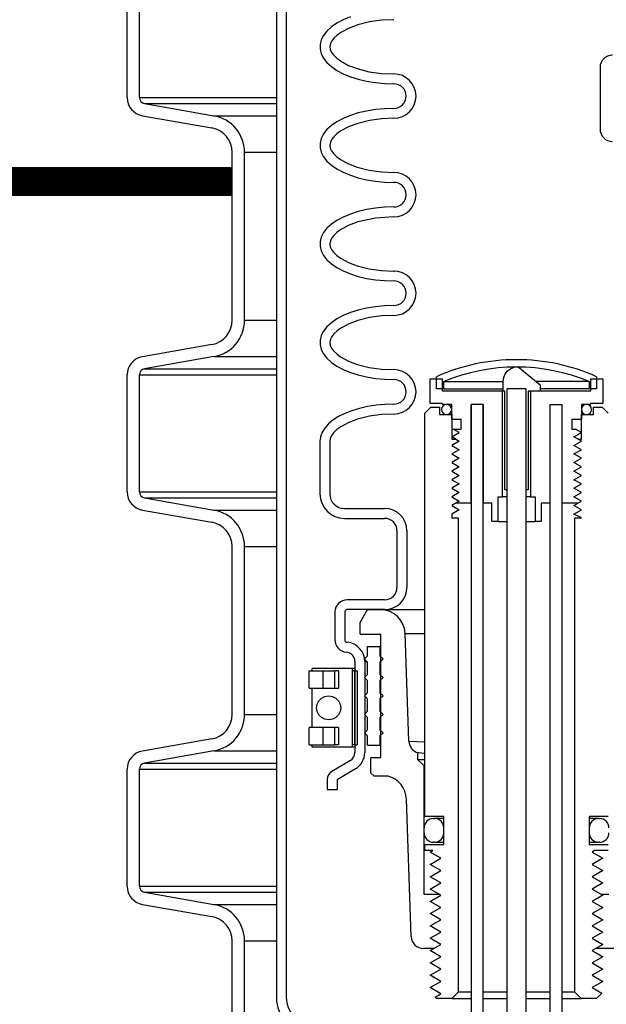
# Model space of a CAD drawing. Extents: x -169 to 6736, y -208 to 3022.
# Tile 247 of 256: x 1591.54 to 1597.48, y 969.82 to 979.8. Entities that reach past the tile are written whole.
import ezdxf

# ---------------------------------------------------------------- set-up
doc = ezdxf.new("R2010")
doc.units = 0
doc.header["$MEASUREMENT"] = 0
doc.header["$PDSIZE"] = 1
doc.layers.get('DEFPOINTS').update_dxf_attribs({"linetype": 'CONTINUOUS'})
for name, color, linetype in [('DIM', 3, 'CONTINUOUS'), ('FILL-CAP', 1, 'CONTINUOUS'), ('SPILL-BUCKET', 1, 'CONTINUOUS'), ('TANK-SLAB', 6, 'CONTINUOUS')]:
    doc.layers.add(name, color=color, linetype=linetype)
doc.styles.add('SIMPLEX', font='simplex')
doc.dimstyles.new('DIM64', dxfattribs={"dimscale": 64, "dimtxt": 0.09375, "dimasz": 0.09375, "dimexe": 0.0625, "dimexo": 0.0625, "dimgap": 0.046875, "dimtad": 1, "dimdec": 4, "dimzin": 3, "dimdsep": 46, "dimlunit": 4, "dimtxsty": 'SIMPLEX', "dimcen": 0, "dimclrd": 256, "dimclre": 256, "dimclrt": 256, "dimadec": 0, "dimazin": 0, "dimtfac": 1, "dimtdec": 4, "dimtmove": 0, "dimatfit": 3, "dimfxl": 1, "dimfrac": 2, "dimtolj": 1, "dimtzin": 0, "dimarcsym": 0})

# ---------------------------------------------------------------- blocks, each defined once
blk = doc.blocks.new('*D109')
at = {"layer": 'DEFPOINTS', "color": 0, "transparency": 16777216}
for p in [(1368.5861, 978.296), (2031.8114, 978.0147), (1368.5861, 700.5233)]:
    blk.add_point(p, dxfattribs=at)
at = {"layer": 'DIM', "lineweight": -2, "transparency": 16777216}
for p, q in [((1368.5861, 974.296), (1368.5861, 696.5233)), ((2031.8114, 974.0147), (2031.8114, 696.5233)), ((2025.8114, 700.5233), (1374.5861, 700.5233))]:
    blk.add_line(p, q, dxfattribs=at)
at = {"layer": 'DIM', "transparency": 16777216}
for points in [[(1374.5861, 701.5233), (1374.5861, 699.5233), (1368.5861, 700.5233)], [(2025.8114, 701.5233), (2025.8114, 699.5233), (2031.8114, 700.5233)]]:
    blk.add_solid(points, dxfattribs=at)
at = {"layer": 'DIM', "transparency": 16777216, "insert": (1700.1988, 708.0947), "char_height": 6, "attachment_point": 5, "style": 'SIMPLEX'}
blk.add_mtext('\\A1;55\'-3 1/4" (F.V. TANK SLAB)', dxfattribs=at)

msp = doc.modelspace()

# ---------------------------------------------------------------- linework, layer by layer
at = {"layer": 'FILL-CAP', "linetype": 'Continuous'}
msp.add_line((1597.42145, 979.3133), (1597.42145, 978.6883), dxfattribs=at)
for centre, start, end in [((1597.54645, 979.3133), 90, 180), ((1597.54645, 978.6883), 180, 270)]:
    msp.add_arc(centre, 0.125, start, end, dxfattribs=at)
at = {"layer": 'SPILL-BUCKET', "color": 1, "linetype": 'Continuous'}
for p, q in [((1594.14109, 984.08254), (1594.14109, 969.88498)), ((1594.24102, 984.08254), (1594.24102, 969.88498)), ((1592.62712, 979.00897), (1592.62712, 980.1935)), ((1592.75204, 979.00897), (1592.75204, 980.1935)), ((1594.75344, 979.76164), (1594.69811, 979.72356)), ((1594.81786, 979.79594), (1594.75344, 979.76164)), ((1594.89039, 979.82594), (1594.81786, 979.79594)), ((1594.96493, 979.74561), (1594.87703, 979.71317)), ((1595.08472, 979.77546), (1594.96493, 979.74561)), ((1595.2068, 979.79229), (1595.08472, 979.77546)), ((1595.33093, 979.79758), (1595.2068, 979.79229)), ((1594.65277, 979.68233), (1594.61812, 979.63857)), ((1594.69811, 979.72356), (1594.65277, 979.68233)), ((1594.75578, 979.64178), (1594.72151, 979.60945)), ((1594.7941, 979.66925), (1594.75578, 979.64178)), ((1594.87703, 979.71317), (1594.7941, 979.66925)), ((1594.59471, 979.59299), (1594.58292, 979.5463)), ((1594.58292, 979.5463), (1594.58292, 979.49924)), ((1594.61812, 979.63857), (1594.59471, 979.59299)), ((1594.6876, 979.55609), (1594.68141, 979.52556)), ((1594.70203, 979.58432), (1594.6876, 979.55609)), ((1594.72151, 979.60945), (1594.70203, 979.58432)), ((1594.58292, 979.49924), (1594.59471, 979.45255)), ((1594.59471, 979.45255), (1594.61812, 979.40697)), ((1594.68141, 979.52556), (1594.68585, 979.49479)), ((1594.68585, 979.49479), (1594.69908, 979.46599)), ((1594.69908, 979.46599), (1594.71799, 979.4401)), ((1594.61812, 979.40697), (1594.65277, 979.36321)), ((1594.65277, 979.36321), (1594.69811, 979.32197)), ((1594.71799, 979.4401), (1594.75175, 979.40703)), ((1594.75175, 979.40703), (1594.78979, 979.37907)), ((1594.78979, 979.37907), (1594.87252, 979.3343)), ((1594.69811, 979.32197), (1594.75344, 979.28389)), ((1594.75344, 979.28389), (1594.81786, 979.24959)), ((1594.81786, 979.24959), (1594.89039, 979.21959)), ((1594.87252, 979.3343), (1594.96049, 979.30131)), ((1594.96049, 979.30131), (1595.08175, 979.27067)), ((1595.08175, 979.27067), (1595.20556, 979.25338)), ((1595.20556, 979.25338), (1595.33093, 979.24796)), ((1594.89039, 979.21959), (1594.96986, 979.19438)), ((1594.96986, 979.19438), (1595.05502, 979.17434)), ((1595.05502, 979.17434), (1595.14453, 979.15979)), ((1595.14453, 979.15979), (1595.23699, 979.15098)), ((1595.23699, 979.15098), (1595.33093, 979.14802)), ((1592.80365, 978.94746), (1593.50726, 978.82339)), ((1594.96986, 978.85184), (1594.89039, 978.82662)), ((1595.05502, 978.87188), (1594.96986, 978.85184)), ((1595.14453, 978.88642), (1595.05502, 978.87188)), ((1595.23699, 978.89524), (1595.14453, 978.88642)), ((1595.33093, 978.89819), (1595.23699, 978.89524)), ((1592.78196, 978.82444), (1593.48558, 978.70038)), ((1594.75344, 978.76232), (1594.69811, 978.72425)), ((1594.81786, 978.79663), (1594.75344, 978.76232)), ((1594.89039, 978.82662), (1594.81786, 978.79663)), ((1594.96493, 978.74629), (1594.87703, 978.71385)), ((1595.08472, 978.77614), (1594.96493, 978.74629)), ((1595.2068, 978.79297), (1595.08472, 978.77614)), ((1595.33093, 978.79826), (1595.2068, 978.79297)), ((1594.65277, 978.68301), (1594.61812, 978.63925)), ((1594.69811, 978.72425), (1594.65277, 978.68301)), ((1594.7941, 978.66994), (1594.75578, 978.64246)), ((1594.87703, 978.71385), (1594.7941, 978.66994)), ((1594.59471, 978.59367), (1594.58292, 978.54698)), ((1594.58292, 978.54698), (1594.58292, 978.49992)), ((1594.61812, 978.63925), (1594.59471, 978.59367)), ((1594.6876, 978.55678), (1594.68141, 978.52624)), ((1594.70203, 978.585), (1594.6876, 978.55678)), ((1594.72151, 978.61013), (1594.70203, 978.585)), ((1594.75578, 978.64246), (1594.72151, 978.61013)), ((1593.69202, 976.75085), (1593.69202, 978.45434)), ((1593.81694, 976.75085), (1593.81694, 978.45434)), ((1594.58292, 978.49992), (1594.59471, 978.45323)), ((1594.59471, 978.45323), (1594.61812, 978.40765)), ((1594.68141, 978.52624), (1594.68585, 978.49547)), ((1594.68585, 978.49547), (1594.69908, 978.46667)), ((1594.69908, 978.46667), (1594.71799, 978.44078)), ((1594.61812, 978.40765), (1594.65277, 978.36389)), ((1594.65277, 978.36389), (1594.69811, 978.32265)), ((1594.71799, 978.44078), (1594.75175, 978.40771)), ((1594.75175, 978.40771), (1594.78979, 978.37975)), ((1594.78979, 978.37975), (1594.87252, 978.33498)), ((1594.69811, 978.32265), (1594.75344, 978.28458)), ((1594.75344, 978.28458), (1594.81786, 978.25027)), ((1594.81786, 978.25027), (1594.89039, 978.22028)), ((1594.87252, 978.33498), (1594.96049, 978.302)), ((1594.96049, 978.302), (1595.08175, 978.27135)), ((1595.08175, 978.27135), (1595.20556, 978.25406)), ((1595.20556, 978.25406), (1595.33093, 978.24864)), ((1594.89039, 978.22028), (1594.96986, 978.19506)), ((1594.96986, 978.19506), (1595.05502, 978.17502)), ((1595.05502, 978.17502), (1595.14453, 978.16048)), ((1595.14453, 978.16048), (1595.23699, 978.15166)), ((1595.23699, 978.15166), (1595.33093, 978.14871)), ((1594.96986, 977.85252), (1594.89039, 977.82731)), ((1595.05502, 977.87256), (1594.96986, 977.85252)), ((1595.14453, 977.8871), (1595.05502, 977.87256)), ((1595.23699, 977.89592), (1595.14453, 977.8871)), ((1595.33093, 977.89888), (1595.23699, 977.89592)), ((1594.75344, 977.763), (1594.69811, 977.72493)), ((1594.81786, 977.79731), (1594.75344, 977.763)), ((1594.89039, 977.82731), (1594.81786, 977.79731)), ((1594.96493, 977.74698), (1594.87703, 977.71453)), ((1595.14549, 977.78678), (1594.96493, 977.74698)), ((1595.33093, 977.79894), (1595.14549, 977.78678)), ((1594.65277, 977.68369), (1594.61812, 977.63993)), ((1594.69811, 977.72493), (1594.65277, 977.68369)), ((1594.7941, 977.67062), (1594.75578, 977.64314)), ((1594.87703, 977.71453), (1594.7941, 977.67062)), ((1594.59471, 977.59435), (1594.58292, 977.54766)), ((1594.58292, 977.54766), (1594.58292, 977.5006)), ((1594.61812, 977.63993), (1594.59471, 977.59435)), ((1594.6876, 977.55746), (1594.68141, 977.52692)), ((1594.70203, 977.58568), (1594.6876, 977.55746)), ((1594.72151, 977.61082), (1594.70203, 977.58568)), ((1594.75578, 977.64314), (1594.72151, 977.61082)), ((1594.58292, 977.5006), (1594.59471, 977.45391)), ((1594.59471, 977.45391), (1594.61812, 977.40833)), ((1594.68141, 977.52692), (1594.68585, 977.49615)), ((1594.68585, 977.49615), (1594.69908, 977.46735)), ((1594.69908, 977.46735), (1594.71799, 977.44146)), ((1594.61812, 977.40833), (1594.65277, 977.36457)), ((1594.65277, 977.36457), (1594.69811, 977.32333)), ((1594.71799, 977.44146), (1594.75175, 977.4084)), ((1594.75175, 977.4084), (1594.78979, 977.38043)), ((1594.78979, 977.38043), (1594.87252, 977.33566)), ((1594.69811, 977.32333), (1594.75344, 977.28526)), ((1594.75344, 977.28526), (1594.81786, 977.25096)), ((1594.81786, 977.25096), (1594.89039, 977.22096)), ((1594.87252, 977.33566), (1594.96049, 977.30268)), ((1594.96049, 977.30268), (1595.08175, 977.27203)), ((1595.08175, 977.27203), (1595.20556, 977.25475)), ((1595.20556, 977.25475), (1595.33093, 977.24932)), ((1595.33093, 977.24932), (1595.33691, 977.24932)), ((1594.89039, 977.22096), (1594.96986, 977.19574)), ((1594.96986, 977.19574), (1595.05502, 977.1757)), ((1595.05502, 977.1757), (1595.14453, 977.16116)), ((1595.14453, 977.16116), (1595.23699, 977.15234)), ((1595.23699, 977.15234), (1595.33093, 977.14939)), ((1594.96986, 976.8532), (1594.89039, 976.82799)), ((1595.05502, 976.87324), (1594.96986, 976.8532)), ((1595.14453, 976.88779), (1595.05502, 976.87324)), ((1595.23699, 976.8966), (1595.14453, 976.88779)), ((1595.33093, 976.89956), (1595.23699, 976.8966)), ((1594.75344, 976.76369), (1594.69811, 976.72561)), ((1594.81786, 976.79799), (1594.75344, 976.76369)), ((1594.89039, 976.82799), (1594.81786, 976.79799)), ((1594.96493, 976.74766), (1594.87703, 976.71522)), ((1595.08472, 976.77751), (1594.96493, 976.74766)), ((1595.2068, 976.79434), (1595.08472, 976.77751)), ((1595.33093, 976.79963), (1595.2068, 976.79434)), ((1594.65277, 976.68437), (1594.61812, 976.64062)), ((1594.69811, 976.72561), (1594.65277, 976.68437)), ((1594.7941, 976.6713), (1594.75578, 976.64383)), ((1594.87703, 976.71522), (1594.7941, 976.6713)), ((1594.59471, 976.59504), (1594.58292, 976.54835)), ((1594.58292, 976.54835), (1594.58292, 976.50129)), ((1594.61812, 976.64062), (1594.59471, 976.59504)), ((1594.6876, 976.55814), (1594.68141, 976.52761)), ((1594.70203, 976.58637), (1594.6876, 976.55814)), ((1594.72151, 976.6115), (1594.70203, 976.58637)), ((1594.75578, 976.64383), (1594.72151, 976.6115)), ((1593.48558, 976.50482), (1592.78196, 976.38075)), ((1594.58292, 976.50129), (1594.59471, 976.4546)), ((1594.59471, 976.4546), (1594.61812, 976.40901)), ((1594.68141, 976.52761), (1594.68585, 976.49684)), ((1594.68585, 976.49684), (1594.69908, 976.46804)), ((1594.69908, 976.46804), (1594.71799, 976.44214)), ((1593.50726, 976.3818), (1592.80365, 976.25773)), ((1594.61812, 976.40901), (1594.65277, 976.36526)), ((1594.65277, 976.36526), (1594.69811, 976.32402)), ((1594.71799, 976.44214), (1594.75175, 976.40908)), ((1594.75175, 976.40908), (1594.78979, 976.38112)), ((1594.78979, 976.38112), (1594.87252, 976.33635)), ((1594.69811, 976.32402), (1594.75344, 976.28594)), ((1594.75344, 976.28594), (1594.81786, 976.25164)), ((1594.81786, 976.25164), (1594.89039, 976.22164)), ((1594.87252, 976.33635), (1594.96049, 976.30336)), ((1594.96049, 976.30336), (1595.08175, 976.27272)), ((1595.08175, 976.27272), (1595.20556, 976.25543)), ((1595.20556, 976.25543), (1595.33093, 976.25)), ((1596.4837, 976.23654), (1596.51424, 976.25963)), ((1596.51424, 976.25963), (1596.5497, 976.27458)), ((1596.5497, 976.27458), (1596.58767, 976.28136)), ((1596.58767, 976.28136), (1596.8154, 976.09476)), ((1592.62712, 975.0117), (1592.62712, 976.19623)), ((1592.75204, 975.0117), (1592.75204, 976.19623)), ((1594.89039, 976.22164), (1594.96986, 976.19642)), ((1594.96986, 976.19642), (1595.05502, 976.17639)), ((1595.05502, 976.17639), (1595.14453, 976.16184)), ((1595.14453, 976.16184), (1595.23699, 976.15303)), ((1595.23699, 976.15303), (1595.33093, 976.15007)), ((1595.70002, 976.15722), (1595.82494, 976.15722)), ((1595.70002, 975.90739), (1595.70002, 976.15722)), ((1595.82494, 976.0323), (1595.82494, 976.15722)), ((1596.44026, 976.13223), (1596.44546, 976.17049)), ((1596.44546, 976.17049), (1596.46031, 976.20605)), ((1596.46031, 976.20605), (1596.4837, 976.23654)), ((1597.32391, 976.15722), (1597.44883, 976.15722)), ((1597.32391, 976.15722), (1597.32391, 976.0323)), ((1597.44883, 976.15722), (1597.44883, 975.90739)), ((1596.44026, 976.0323), (1596.44026, 976.13223)), ((1596.48013, 975.03299), (1596.48013, 976.05443)), ((1596.6675, 976.05443), (1596.6675, 975.03299)), ((1596.8154, 976.09476), (1596.8154, 976.0323)), ((1596.43387, 976.0323), (1595.82494, 976.0323)), ((1596.43387, 974.96054), (1596.43387, 976.0323)), ((1596.45732, 976.0323), (1596.44026, 976.0323)), ((1596.45732, 975.03299), (1596.45732, 976.0323)), ((1596.8154, 976.0323), (1596.69153, 976.0323)), ((1596.69153, 976.0323), (1596.69153, 975.03299)), ((1596.71498, 976.0323), (1596.71498, 974.96054)), ((1597.32391, 976.0323), (1596.71498, 976.0323)), ((1594.98262, 975.85732), (1594.90517, 975.83391)), ((1595.06515, 975.87589), (1594.98262, 975.85732)), ((1595.15156, 975.88935), (1595.06515, 975.87589)), ((1595.24059, 975.89751), (1595.15156, 975.88935)), ((1595.33093, 975.90024), (1595.24059, 975.89751)), ((1595.82494, 975.90739), (1595.70002, 975.90739)), ((1595.82494, 975.8974), (1595.82494, 975.90739)), ((1595.91737, 975.8974), (1595.82494, 975.8974)), ((1595.91737, 975.7475), (1595.91737, 975.8974)), ((1596.11474, 975.8974), (1596.11474, 964.59012)), ((1596.11474, 974.89808), (1596.11474, 975.8974)), ((1596.23466, 975.8974), (1596.11474, 975.8974)), ((1596.23466, 964.59012), (1596.23466, 975.8974)), ((1596.23466, 975.8974), (1596.23466, 974.89808)), ((1596.91419, 975.8974), (1597.03411, 975.8974)), ((1596.91419, 975.8974), (1597.03411, 975.8974)), ((1596.91419, 964.59012), (1596.91419, 975.8974)), ((1596.91419, 974.89808), (1596.91419, 975.8974)), ((1597.03411, 975.8974), (1597.03411, 974.89808)), ((1597.03411, 975.8974), (1597.03411, 964.59012)), ((1597.23148, 975.8974), (1597.23148, 975.7475)), ((1597.32391, 975.8974), (1597.23148, 975.8974)), ((1597.44883, 975.90739), (1597.32391, 975.90739)), ((1597.32391, 975.90739), (1597.32391, 975.8974)), ((1594.76993, 975.774), (1594.71411, 975.73838)), ((1594.83392, 975.806), (1594.76993, 975.774)), ((1594.90517, 975.83391), (1594.83392, 975.806)), ((1595.08383, 975.77803), (1594.96363, 975.74794)), ((1595.20635, 975.79499), (1595.08383, 975.77803)), ((1595.33093, 975.80031), (1595.20635, 975.79499)), ((1594.63014, 975.65838), (1594.60322, 975.61518)), ((1594.66729, 975.69965), (1594.63014, 975.65838)), ((1594.71411, 975.73838), (1594.66729, 975.69965)), ((1594.79193, 975.67059), (1594.75392, 975.64304)), ((1594.87528, 975.71512), (1594.79193, 975.67059)), ((1594.96363, 975.74794), (1594.87528, 975.71512)), ((1595.91737, 975.7475), (1596.01231, 975.7475)), ((1596.01231, 975.64757), (1596.01231, 975.7475)), ((1597.13654, 975.7475), (1597.13654, 975.64757)), ((1597.13654, 975.7475), (1597.23148, 975.7475)), ((1594.5869, 975.57067), (1594.58144, 975.5255)), ((1594.60322, 975.61518), (1594.5869, 975.57067)), ((1594.68677, 975.55663), (1594.68137, 975.5255)), ((1594.70077, 975.58516), (1594.68677, 975.55663)), ((1594.72007, 975.61057), (1594.70077, 975.58516)), ((1594.75392, 975.64304), (1594.72007, 975.61057)), ((1595.91737, 975.56912), (1595.99267, 975.61259)), ((1595.95978, 975.54463), (1595.91737, 975.56912)), ((1595.93209, 975.64757), (1596.01231, 975.64757)), ((1595.99267, 975.61259), (1595.93209, 975.64757)), ((1597.13654, 975.64757), (1597.1709, 975.64757)), ((1597.15619, 975.56912), (1597.23148, 975.61259)), ((1597.19859, 975.54463), (1597.15619, 975.56912)), ((1597.23148, 975.61259), (1597.1709, 975.64757)), ((1594.58144, 975.5255), (1594.58144, 974.99219)), ((1594.68137, 975.5255), (1594.68137, 974.99219)), ((1596.38705, 974.96054), (1596.43387, 974.96054)), ((1596.38705, 974.71071), (1596.38705, 974.96054)), ((1596.44594, 974.96054), (1596.43387, 974.96054)), ((1596.48006, 974.96054), (1596.44594, 974.96054)), ((1596.48013, 975.03299), (1596.45732, 975.03299)), ((1596.69153, 975.03299), (1596.6675, 975.03299)), ((1596.70257, 974.96054), (1596.66754, 974.96054)), ((1596.71498, 974.96054), (1596.70257, 974.96054)), ((1596.71498, 974.96054), (1596.7618, 974.96054)), ((1596.7618, 974.96054), (1596.7618, 974.71071)), ((1592.80365, 974.95019), (1593.50726, 974.82612)), ((1596.11474, 974.89808), (1595.95978, 974.89808)), ((1596.3246, 974.89808), (1596.23466, 974.89808)), ((1596.3246, 974.71071), (1596.3246, 974.89808)), ((1596.91419, 974.89808), (1596.82426, 974.89808)), ((1596.82426, 974.89808), (1596.82426, 974.71071)), ((1597.19859, 974.89808), (1597.03411, 974.89808)), ((1592.78196, 974.82717), (1593.48558, 974.70311)), ((1594.83127, 974.84229), (1595.23784, 974.84229)), ((1594.83127, 974.74236), (1595.23784, 974.74236)), ((1596.38705, 974.71071), (1596.3246, 974.71071)), ((1596.38705, 974.71071), (1596.39339, 974.71071)), ((1596.39339, 974.71071), (1596.41198, 974.71071)), ((1596.41198, 974.71071), (1596.44155, 974.71071)), ((1596.44155, 974.71071), (1596.48011, 974.71071)), ((1596.6675, 974.71071), (1596.70654, 974.71071)), ((1596.70654, 974.71071), (1596.73652, 974.71071)), ((1596.73652, 974.71071), (1596.75537, 974.71071)), ((1596.75537, 974.71071), (1596.7618, 974.71071)), ((1596.82426, 974.71071), (1596.7618, 974.71071)), ((1595.36276, 974.61744), (1595.36276, 974.04209)), ((1595.46269, 974.61744), (1595.46269, 974.04209)), ((1593.69202, 972.75358), (1593.69202, 974.45707)), ((1593.81694, 972.75358), (1593.81694, 974.45707)), ((1595.23784, 973.91717), (1594.85872, 973.91717)), ((1594.73381, 973.79226), (1594.73381, 973.5112)), ((1594.83374, 973.79226), (1594.83374, 973.5112)), ((1595.23784, 973.81724), (1594.85872, 973.81724)), ((1594.93555, 973.29325), (1594.93555, 972.36842)), ((1595.03548, 973.29325), (1595.03548, 972.36842)), ((1594.47095, 973.02222), (1594.47095, 973.1971)), ((1594.47095, 973.1971), (1594.47714, 973.1971)), ((1594.47714, 973.1971), (1594.4954, 973.1971)), ((1594.4954, 973.1971), (1594.52475, 973.1971)), ((1594.49594, 973.1971), (1594.4979, 973.1971)), ((1594.4979, 973.1971), (1594.50375, 973.1971)), ((1594.50964, 973.22208), (1594.50374, 973.22208)), ((1594.50374, 973.1971), (1594.50374, 973.22208)), ((1594.527, 973.22208), (1594.50964, 973.22208)), ((1594.52475, 973.1971), (1594.56366, 973.1971)), ((1594.55479, 973.22208), (1594.527, 973.22208)), ((1594.59142, 973.22208), (1594.55479, 973.22208)), ((1594.56366, 973.1971), (1594.61009, 973.1971)), ((1594.63475, 973.22208), (1594.59142, 973.22208)), ((1594.61009, 973.1971), (1594.67406, 973.1971)), ((1594.61009, 973.1971), (1594.61009, 973.02222)), ((1594.68226, 973.22208), (1594.63475, 973.22208)), ((1594.67406, 973.1971), (1594.73193, 973.1971)), ((1594.7312, 973.22208), (1594.68226, 973.22208)), ((1594.77871, 973.22208), (1594.7312, 973.22208)), ((1594.7683, 973.1971), (1594.73193, 973.1971)), ((1594.73193, 973.02222), (1594.73193, 973.1971)), ((1594.7683, 973.1971), (1594.7683, 973.02222)), ((1594.82204, 973.22208), (1594.77871, 973.22208)), ((1594.85867, 973.22208), (1594.82204, 973.22208)), ((1594.88647, 973.22208), (1594.85867, 973.22208)), ((1594.90382, 973.22208), (1594.88647, 973.22208)), ((1594.90972, 973.22208), (1594.90382, 973.22208)), ((1594.90971, 973.1971), (1594.91015, 973.1971)), ((1594.90972, 973.22208), (1594.90972, 972.42263)), ((1594.92282, 973.22208), (1594.90973, 973.22208)), ((1594.91015, 973.1971), (1594.91056, 973.1971)), ((1594.93555, 973.1971), (1594.91056, 973.1971)), ((1594.91056, 972.44761), (1594.91056, 973.1971)), ((1594.93555, 973.22208), (1594.92282, 973.22208)), ((1594.93555, 973.1971), (1594.93555, 972.44761)), ((1594.93555, 972.44761), (1594.93555, 973.1971)), ((1594.93555, 973.1971), (1594.96053, 973.1971)), ((1594.96053, 973.1971), (1594.96053, 972.44761)), ((1594.47095, 973.02222), (1594.47714, 973.02222)), ((1594.47714, 973.02222), (1594.4954, 973.02222)), ((1594.4954, 973.02222), (1594.52475, 973.02222)), ((1594.49594, 973.02222), (1594.4979, 973.02222)), ((1594.4979, 973.02222), (1594.50374, 973.02222)), ((1594.50374, 972.62249), (1594.50374, 973.02221)), ((1594.52475, 973.02222), (1594.56366, 973.02222)), ((1594.56366, 973.02222), (1594.61009, 973.02222)), ((1594.61009, 973.02222), (1594.67405, 973.02222)), ((1594.67405, 973.02222), (1594.73193, 973.02222)), ((1594.73193, 973.02222), (1594.7683, 973.02222)), ((1594.90971, 973.02222), (1594.91014, 973.02222)), ((1594.91014, 973.02222), (1594.91056, 973.02222)), ((1594.91048, 972.91407), (1594.90973, 972.91498)), ((1594.47714, 972.62249), (1594.47095, 972.62249)), ((1594.47095, 972.44761), (1594.47095, 972.62249)), ((1594.4954, 972.62249), (1594.47714, 972.62249)), ((1594.52475, 972.62249), (1594.4954, 972.62249)), ((1594.4979, 972.62249), (1594.49594, 972.62249)), ((1594.50374, 972.62249), (1594.4979, 972.62249)), ((1594.56366, 972.62249), (1594.52475, 972.62249)), ((1594.61009, 972.62249), (1594.56366, 972.62249)), ((1594.67405, 972.62249), (1594.61009, 972.62249)), ((1594.61009, 972.62249), (1594.61009, 972.44761)), ((1594.73193, 972.62249), (1594.67405, 972.62249)), ((1594.73193, 972.44761), (1594.73193, 972.62249)), ((1594.7683, 972.62249), (1594.73193, 972.62249)), ((1594.7683, 972.62249), (1594.7683, 972.44761)), ((1594.91014, 972.62249), (1594.90971, 972.62249)), ((1594.91056, 972.62249), (1594.91014, 972.62249)), ((1593.48558, 972.50755), (1592.78196, 972.38348)), ((1593.50726, 972.38453), (1592.80365, 972.26047)), ((1594.47095, 972.44761), (1594.47714, 972.44761)), ((1594.47714, 972.44761), (1594.4954, 972.44761)), ((1594.4954, 972.44761), (1594.52475, 972.44761)), ((1594.49594, 972.44761), (1594.4979, 972.44761)), ((1594.4979, 972.44761), (1594.50375, 972.44761)), ((1594.50374, 972.42263), (1594.50374, 972.44761)), ((1594.50964, 972.42263), (1594.50374, 972.42263)), ((1594.527, 972.42263), (1594.50964, 972.42263)), ((1594.52475, 972.44761), (1594.56366, 972.44761)), ((1594.55479, 972.42263), (1594.527, 972.42263)), ((1594.59142, 972.42263), (1594.55479, 972.42263)), ((1594.56366, 972.44761), (1594.61009, 972.44761)), ((1594.63475, 972.42263), (1594.59142, 972.42263)), ((1594.61009, 972.44761), (1594.67406, 972.44761)), ((1594.68226, 972.42263), (1594.63475, 972.42263)), ((1594.67406, 972.44761), (1594.73193, 972.44761)), ((1594.7312, 972.42263), (1594.68226, 972.42263)), ((1594.77871, 972.42263), (1594.7312, 972.42263)), ((1594.7683, 972.44761), (1594.73193, 972.44761)), ((1594.82204, 972.42263), (1594.77871, 972.42263)), ((1594.85867, 972.42263), (1594.82204, 972.42263)), ((1594.88647, 972.42263), (1594.85867, 972.42263)), ((1594.90382, 972.42263), (1594.88647, 972.42263)), ((1594.90972, 972.42263), (1594.90382, 972.42263)), ((1594.90971, 972.44761), (1594.91015, 972.44761)), ((1594.92282, 972.42263), (1594.90973, 972.42263)), ((1594.91015, 972.44761), (1594.91056, 972.44761)), ((1594.93555, 972.44761), (1594.91056, 972.44761)), ((1594.93555, 972.42263), (1594.92282, 972.42263)), ((1594.93555, 972.44761), (1594.96053, 972.44761)), ((1594.88985, 972.28796), (1594.70143, 972.17556)), ((1592.62712, 971.01443), (1592.62712, 972.19896)), ((1592.75204, 971.01443), (1592.75204, 972.19896)), ((1594.94105, 972.20214), (1594.75567, 972.09156)), ((1594.65574, 972.0951), (1594.65574, 971.9948)), ((1594.75567, 972.09156), (1594.75567, 971.9948)), ((1594.65574, 971.9948), (1594.75567, 971.9948)), ((1595.77835, 971.69926), (1595.75151, 971.69926)), ((1595.83743, 971.69926), (1595.77835, 971.69926)), ((1595.75151, 971.45943), (1595.77836, 971.45943)), ((1595.77836, 971.45943), (1595.83743, 971.45943)), ((1592.80365, 970.95292), (1593.50726, 970.82886)), ((1595.79507, 970.93038), (1595.63757, 970.93038)), ((1597.51129, 970.93038), (1597.4357, 970.93038)), ((1592.78196, 970.82991), (1593.48558, 970.70584)), ((1593.69202, 969.25598), (1593.69202, 970.45981)), ((1593.81694, 969.25598), (1593.81694, 970.45981)), ((1597.37773, 970.38209), (1597.34065, 970.36068)), ((1597.6506, 970.38209), (1597.38138, 970.38209))]:
    msp.add_line(p, q, dxfattribs=at)
at = {"layer": 'SPILL-BUCKET', "color": 7}
for p, q in [((1592.75204, 979.00897), (1594.14109, 979.00897)), ((1592.80365, 978.94746), (1594.14109, 978.94746)), ((1593.50727, 978.82339), (1594.14109, 978.82339)), ((1593.81694, 978.45434), (1594.14109, 978.45434)), ((1593.81694, 976.75085), (1594.14109, 976.75085)), ((1593.50727, 976.3818), (1594.14109, 976.3818)), ((1592.80365, 976.25774), (1594.14109, 976.25774)), ((1592.75204, 976.19623), (1594.14109, 976.19623)), ((1595.83743, 976.12939), (1596.44026, 976.12939)), ((1595.83743, 976.05444), (1596.44026, 976.05444)), ((1597.31142, 976.12939), (1596.77314, 976.12939)), ((1597.31142, 976.05444), (1596.8154, 976.05444)), ((1592.75204, 975.0117), (1594.14109, 975.0117)), ((1592.80365, 974.95019), (1594.14109, 974.95019)), ((1593.50727, 974.82612), (1594.14109, 974.82612)), ((1593.81694, 974.45707), (1594.14109, 974.45707)), ((1595.19573, 973.81724), (1595.64506, 973.81724)), ((1595.44541, 973.57613), (1595.64506, 973.57613)), ((1593.81694, 972.75358), (1594.14109, 972.75358)), ((1595.4836, 972.48242), (1595.64506, 972.47691)), ((1593.50726, 972.38453), (1594.14109, 972.38453)), ((1592.80365, 972.26047), (1594.14109, 972.26047)), ((1592.75204, 972.19896), (1594.14109, 972.19896)), ((1592.75204, 971.01443), (1594.14109, 971.01443)), ((1592.80365, 970.95292), (1594.14109, 970.95292)), ((1593.50727, 970.82886), (1594.14109, 970.82886)), ((1593.81694, 970.45981), (1594.14109, 970.45981))]:
    msp.add_line(p, q, dxfattribs=at)
at = {"layer": 'SPILL-BUCKET', "color": 7, "linetype": 'Continuous'}
for p, q in [((1595.76248, 976.05444), (1595.76248, 976.17875)), ((1597.38637, 976.17875), (1597.38637, 976.05444)), ((1595.83743, 976.05444), (1595.76248, 976.05444)), ((1595.83743, 976.05444), (1595.83743, 976.12939)), ((1597.31142, 976.12939), (1597.31142, 976.05444)), ((1597.38637, 976.05444), (1597.31142, 976.05444)), ((1595.06546, 973.4425), (1595.19037, 973.4425)), ((1595.06546, 973.34881), (1595.06546, 973.4425)), ((1595.19037, 973.4425), (1595.19037, 973.34881)), ((1595.19249, 973.4425), (1595.19037, 973.4425)), ((1595.19885, 973.4425), (1595.19249, 973.4425)), ((1595.03423, 973.31758), (1595.06546, 973.34881)), ((1595.06546, 973.28635), (1595.03423, 973.31758)), ((1595.03548, 973.29325), (1595.04126, 973.29325)), ((1595.04126, 973.29325), (1595.05859, 973.29325)), ((1595.06546, 973.16144), (1595.06546, 973.28635)), ((1595.19249, 973.34881), (1595.19037, 973.34881)), ((1595.19037, 973.34881), (1595.2216, 973.31758)), ((1595.2216, 973.31758), (1595.19037, 973.28635)), ((1595.19037, 973.28635), (1595.19037, 973.16144)), ((1595.19249, 973.28635), (1595.19037, 973.28635)), ((1595.19885, 973.34881), (1595.19249, 973.34881)), ((1595.19885, 973.28635), (1595.19249, 973.28635)), ((1595.03423, 973.13021), (1595.06546, 973.16144)), ((1595.19249, 973.16144), (1595.19037, 973.16144)), ((1595.19037, 973.16144), (1595.2216, 973.13021)), ((1595.19885, 973.16144), (1595.19249, 973.16144)), ((1595.06546, 973.09898), (1595.03423, 973.13021)), ((1595.06546, 972.97407), (1595.06546, 973.09898)), ((1595.2216, 973.13021), (1595.19037, 973.09898)), ((1595.19037, 973.09898), (1595.19037, 972.97407)), ((1595.19249, 973.09898), (1595.19037, 973.09898)), ((1595.19885, 973.09898), (1595.19249, 973.09898)), ((1595.03423, 972.94284), (1595.06546, 972.97407)), ((1595.19037, 972.97407), (1595.2216, 972.94284)), ((1595.19249, 972.97407), (1595.19037, 972.97407)), ((1595.19885, 972.97407), (1595.19249, 972.97407)), ((1594.548, 972.82235), (1594.55397, 972.8597)), ((1594.55397, 972.8597), (1594.57128, 972.8934)), ((1594.57128, 972.8934), (1594.59826, 972.92014)), ((1594.59826, 972.92014), (1594.63225, 972.93731)), ((1594.63225, 972.93731), (1594.66993, 972.94322)), ((1594.66993, 972.94322), (1594.70761, 972.93731)), ((1594.70761, 972.93731), (1594.7416, 972.92014)), ((1594.7416, 972.92014), (1594.76858, 972.8934)), ((1594.76858, 972.8934), (1594.7859, 972.8597)), ((1594.7859, 972.8597), (1594.79187, 972.82235)), ((1595.06546, 972.91161), (1595.03423, 972.94284)), ((1595.06546, 972.7867), (1595.06546, 972.91161)), ((1595.2216, 972.94284), (1595.19037, 972.91161)), ((1595.19037, 972.91161), (1595.19037, 972.7867)), ((1595.19249, 972.91161), (1595.19037, 972.91161)), ((1595.19885, 972.91161), (1595.19249, 972.91161)), ((1594.55397, 972.785), (1594.548, 972.82235)), ((1594.57128, 972.75131), (1594.55397, 972.785)), ((1594.7859, 972.785), (1594.76858, 972.75131)), ((1594.79187, 972.82235), (1594.7859, 972.785)), ((1595.03423, 972.75547), (1595.06546, 972.7867)), ((1595.06546, 972.72424), (1595.03423, 972.75547)), ((1595.19037, 972.7867), (1595.2216, 972.75547)), ((1595.19249, 972.7867), (1595.19037, 972.7867)), ((1595.2216, 972.75547), (1595.19037, 972.72424)), ((1595.19885, 972.7867), (1595.19249, 972.7867)), ((1594.59826, 972.72457), (1594.57128, 972.75131)), ((1594.63225, 972.7074), (1594.59826, 972.72457)), ((1594.66993, 972.70148), (1594.63225, 972.7074)), ((1594.70761, 972.7074), (1594.66993, 972.70148)), ((1594.69339, 972.70139), (1594.69305, 972.70156)), ((1594.7416, 972.72457), (1594.70761, 972.7074)), ((1594.76858, 972.75131), (1594.7416, 972.72457)), ((1595.06546, 972.59932), (1595.06546, 972.72424)), ((1595.19249, 972.72424), (1595.19037, 972.72424)), ((1595.19037, 972.72424), (1595.19037, 972.59932)), ((1595.19885, 972.72424), (1595.19249, 972.72424)), ((1595.03423, 972.56809), (1595.06546, 972.59932)), ((1595.06546, 972.53687), (1595.03423, 972.56809)), ((1595.19037, 972.59932), (1595.2216, 972.56809)), ((1595.19249, 972.59932), (1595.19037, 972.59932)), ((1595.2216, 972.56809), (1595.19037, 972.53687)), ((1595.19885, 972.59932), (1595.19249, 972.59932)), ((1595.06546, 972.44318), (1595.06546, 972.53687)), ((1595.19037, 972.53687), (1595.19037, 972.44318)), ((1595.19249, 972.53687), (1595.19037, 972.53687)), ((1595.19885, 972.53687), (1595.19249, 972.53687)), ((1595.06546, 972.44318), (1595.19037, 972.44318)), ((1595.19249, 972.44318), (1595.19037, 972.44318)), ((1595.19885, 972.44318), (1595.19249, 972.44318)), ((1595.58296, 972.29476), (1595.57511, 972.29476)), ((1595.60639, 972.29476), (1595.58296, 972.29476)), ((1595.64503, 972.29476), (1595.60639, 972.29476)), ((1595.7325, 971.69926), (1595.7425, 971.69926)), ((1595.75151, 971.69926), (1595.7425, 971.69926)), ((1597.40636, 971.69926), (1597.39734, 971.69926)), ((1597.40636, 971.69926), (1597.41635, 971.69926)), ((1595.63757, 971.55436), (1595.63757, 971.60433)), ((1595.83743, 971.55436), (1595.83743, 971.60433)), ((1597.31142, 971.60433), (1597.31142, 971.55436)), ((1595.7425, 971.45943), (1595.7325, 971.45943)), ((1595.7425, 971.45943), (1595.75151, 971.45943)), ((1597.39735, 971.45943), (1597.40636, 971.45943)), ((1597.41635, 971.45943), (1597.40636, 971.45943))]:
    msp.add_line(p, q, dxfattribs=at)
at = {"layer": 'SPILL-BUCKET', "color": 8, "linetype": 'Continuous'}
for p, q in [((1596.6675, 976.05443), (1596.48013, 976.05443)), ((1596.6675, 976.05443), (1596.48013, 976.05443)), ((1596.48013, 967.81007), (1596.48013, 976.05443)), ((1596.6675, 976.05443), (1596.66811, 967.81007)), ((1595.92037, 969.87551), (1596.11474, 969.87551)), ((1596.11474, 969.93797), (1595.98283, 969.93797)), ((1596.4801, 969.93797), (1596.23466, 969.93797)), ((1596.23466, 969.87551), (1596.48017, 969.87551)), ((1596.91419, 969.93797), (1596.66749, 969.93797)), ((1596.66754, 969.87551), (1596.91419, 969.87551)), ((1597.16602, 969.93797), (1597.03411, 969.93797)), ((1597.03411, 969.87551), (1597.22848, 969.87551))]:
    msp.add_line(p, q, dxfattribs=at)
at = {"layer": 'SPILL-BUCKET', "color": 3, "linetype": 'Continuous'}
for p, q in [((1595.86491, 975.8974), (1595.86691, 975.8974)), ((1595.81445, 975.84493), (1595.81445, 975.84693)), ((1595.86691, 975.79446), (1595.86491, 975.79446)), ((1595.91737, 975.84493), (1595.91737, 975.84693)), ((1597.23148, 975.84693), (1597.23148, 975.84493)), ((1597.28394, 975.79446), (1597.28194, 975.79446)), ((1597.33441, 975.84693), (1597.33441, 975.84493))]:
    msp.add_line(p, q, dxfattribs=at)
at = {"layer": 'SPILL-BUCKET', "linetype": 'Continuous'}
for p, q in [((1594.98801, 973.68742), (1595.06296, 973.81724)), ((1595.06296, 973.81724), (1595.19573, 973.81724)), ((1594.98801, 973.56741), (1594.98801, 973.68742)), ((1594.98801, 973.56741), (1595.19887, 973.56741)), ((1595.19887, 972.31827), (1595.19887, 973.56741)), ((1595.4836, 972.48242), (1595.44541, 973.57613)), ((1595.57511, 972.29476), (1595.57511, 972.36639)), ((1595.58427, 972.36452), (1595.57517, 972.36638)), ((1595.61073, 972.3617), (1595.58427, 972.36452)), ((1595.64506, 972.36051), (1595.61073, 972.3617)), ((1595.09731, 972.31827), (1595.19887, 972.31827)), ((1595.09731, 972.15997), (1595.09731, 972.31827)), ((1595.57511, 972.29476), (1595.63757, 972.23231)), ((1595.12638, 972.13089), (1595.09731, 972.15997)), ((1595.63757, 970.93038), (1595.63757, 972.23231)), ((1595.63757, 972.23231), (1595.63944, 972.23231)), ((1595.63944, 972.23231), (1595.64507, 972.23231)), ((1595.12638, 972.13089), (1595.26907, 972.13089)), ((1595.48224, 971.19995), (1595.45789, 971.89726)), ((1597.37049, 971.69926), (1597.31142, 971.69926)), ((1597.39734, 971.69926), (1597.37049, 971.69926)), ((1597.31142, 971.45943), (1597.3705, 971.45943)), ((1597.3705, 971.45943), (1597.39735, 971.45943)), ((1595.50659, 970.50264), (1595.48224, 971.19995)), ((1595.73711, 970.38209), (1595.63143, 970.38209))]:
    msp.add_line(p, q, dxfattribs=at)
at = {"layer": 'SPILL-BUCKET', "color": 1, "linetype": 'Continuous'}
msp.add_lwpolyline([(1595.8082, 970.42313), (1595.70002, 970.48559), (1595.8082, 970.54805), (1595.70002, 970.61051), (1595.8082, 970.67296), (1595.70002, 970.73542), (1595.8082, 970.79788), (1595.70002, 970.86034), (1595.8082, 970.92279), (1595.70002, 970.98525), (1595.8082, 971.04771), (1595.70002, 971.11017), (1595.8082, 971.17262), (1595.70002, 971.23508), (1595.8082, 971.29754), (1595.70002, 971.35999), (1595.72512, 971.37449), (1595.70002, 971.37449), (1595.64506, 971.37449), (1595.64506, 971.43694), (1595.83743, 971.43694), (1595.83743, 971.72175), (1595.64506, 971.72175), (1595.64506, 975.80896), (1595.70752, 975.87141), (1595.79246, 975.87141), (1595.79246, 975.79446), (1595.91737, 975.79446), (1595.91737, 975.54463), (1595.95978, 975.54463), (1595.99267, 975.52565), (1595.91737, 975.48218), (1595.99267, 975.43871), (1595.91737, 975.39524), (1595.99267, 975.35177), (1595.91737, 975.3083), (1595.99267, 975.26483), (1595.91737, 975.22136), (1595.99267, 975.17789), (1595.91737, 975.13441), (1595.99267, 975.09095), (1595.91737, 975.04748), (1595.99267, 975.004), (1595.91846, 974.95991), (1595.99267, 974.91706), (1595.91737, 974.8736), (1595.99267, 974.83012), (1595.91737, 974.78665), (1595.91737, 974.74718), (1595.98283, 974.74718), (1595.98283, 969.93797), (1595.92037, 969.87551), (1595.76248, 969.87551), (1595.74881, 969.88918), (1595.80821, 969.92348), (1595.70002, 969.98593), (1595.8082, 970.04839), (1595.70002, 970.11085), (1595.8082, 970.17331), (1595.70002, 970.23576), (1595.8082, 970.29822), (1595.70002, 970.36068)], close=True, dxfattribs=at)
at = {"layer": 'SPILL-BUCKET', "linetype": 'Continuous'}
for points in [[(1597.50379, 971.37449), (1597.44883, 971.37449), (1597.36575, 971.37449), (1597.36575, 971.37449), (1597.34065, 971.35999), (1597.44883, 971.29754), (1597.34065, 971.23508), (1597.44883, 971.17262), (1597.34065, 971.11017), (1597.44883, 971.04771), (1597.34065, 970.98525), (1597.44883, 970.92279), (1597.34065, 970.86034), (1597.44883, 970.79788), (1597.34065, 970.73542), (1597.44883, 970.67296), (1597.34065, 970.61051), (1597.44883, 970.54805), (1597.34065, 970.48559), (1597.44883, 970.42313), (1597.34065, 970.36068), (1597.44883, 970.29822), (1597.34065, 970.23576), (1597.44883, 970.17331), (1597.34065, 970.11085), (1597.44883, 970.04839), (1597.34065, 969.98593), (1597.43964, 969.92878), (1597.38637, 969.87551), (1597.22848, 969.87551), (1597.16602, 969.93797), (1597.16602, 974.74718), (1597.23148, 974.74718), (1597.15619, 974.78665), (1597.23148, 974.83012), (1597.15619, 974.8736), (1597.23148, 974.91706), (1597.15619, 974.96054), (1597.23148, 975.004), (1597.15619, 975.04748), (1597.23148, 975.09095), (1597.15619, 975.13441), (1597.23148, 975.17789), (1597.15619, 975.22136), (1597.23148, 975.26483), (1597.15619, 975.3083), (1597.23148, 975.35177), (1597.15619, 975.39524), (1597.23148, 975.43871), (1597.15619, 975.48218), (1597.23148, 975.52565), (1597.19859, 975.54463), (1597.23148, 975.54463), (1597.23148, 975.79446), (1597.35639, 975.79446), (1597.35639, 975.87141), (1597.44134, 975.87141), (1597.50379, 975.80896)], [(1597.50379, 971.72175), (1597.31142, 971.72175), (1597.31142, 971.43694), (1597.50379, 971.43694)]]:
    msp.add_lwpolyline(points, dxfattribs=at)
at = {"layer": 'SPILL-BUCKET', "color": 1, "linetype": 'Continuous'}
for centre, radius, start, end in [((1595.33093, 979.02311), 0.22485, 270, 90), ((1595.33093, 979.02311), 0.12491, 270, 90), ((1592.8145, 979.00897), 0.18737, 180, 260), ((1592.8145, 979.00897), 0.06246, 180, 260.000001), ((1593.44219, 978.45434), 0.37474, 0, 80), ((1593.44219, 978.45434), 0.24983, 0, 80.000001), ((1595.33093, 978.02379), 0.22485, 270, 90), ((1595.33093, 978.02379), 0.12491, 270, 90), ((1595.33093, 977.02447), 0.22485, 270, 90), ((1595.33093, 977.02447), 0.12491, 270, 90), ((1593.44219, 976.75085), 0.24983, 279.999999, 0), ((1593.44219, 976.75085), 0.37474, 280, 0), ((1592.8145, 976.19623), 0.18737, 100, 180), ((1592.8145, 976.19623), 0.06246, 99.999999, 180), ((1595.33093, 976.02516), 0.22485, 270, 90), ((1595.33093, 976.02516), 0.12491, 270, 90), ((1592.8145, 975.0117), 0.18737, 180, 260), ((1592.8145, 975.0117), 0.06246, 180, 260.000001), ((1594.83127, 974.99219), 0.24983, 180, 270), ((1594.83127, 974.99219), 0.1499, 180, 270), ((1593.44219, 974.45707), 0.37474, 0, 80), ((1595.23784, 974.61744), 0.22485, 0, 90), ((1593.44219, 974.45707), 0.24983, 0, 80.000001), ((1595.23784, 974.61744), 0.12491, 0, 90), ((1595.23784, 974.04209), 0.22485, 270, 0), ((1595.23784, 974.04209), 0.12491, 270, 0), ((1594.85872, 973.79226), 0.12491, 90, 180), ((1594.85872, 973.79226), 0.02498, 90, 180), ((1594.85872, 973.5112), 0.12491, 180, 265.575644), ((1594.85872, 973.5112), 0.02498, 180, 265.575644), ((1594.84186, 973.29325), 0.19362, 0, 85.575644), ((1594.84186, 973.29325), 0.09369, 0, 85.575644), ((1593.44219, 972.75358), 0.24983, 279.999999, 0), ((1593.44219, 972.75358), 0.37474, 280, 0), ((1592.8145, 972.19896), 0.18737, 100, 180), ((1594.84186, 972.36842), 0.09369, 300.816131, 0), ((1594.84186, 972.36842), 0.19362, 300.816129, 0), ((1592.8145, 972.19896), 0.06246, 99.999999, 180), ((1594.74942, 972.0951), 0.09369, 120.816131, 180), ((1592.8145, 971.01443), 0.18737, 180, 260), ((1592.8145, 971.01443), 0.06246, 180, 260.000001), ((1593.44219, 970.45981), 0.37474, 0, 80), ((1593.44219, 970.45981), 0.24983, 0, 80.000001), ((1594.51583, 969.88498), 0.37474, 180, 265), ((1594.51583, 969.88498), 0.27481, 180, 265)]:
    msp.add_arc(centre, radius, start, end, dxfattribs=at)
at = {"layer": 'SPILL-BUCKET', "color": 7, "linetype": 'Continuous'}
for centre, radius, start, end in [((1596.57443, 974.35248), 1.99863, 90, 113.969481), ((1596.57443, 974.35248), 1.99863, 66.030519, 90), ((1596.57443, 974.35248), 1.92369, 67.473116, 112.526884), ((1595.7325, 971.60433), 0.09494, 90, 180), ((1595.7425, 971.60433), 0.09494, 0, 90), ((1597.40636, 971.60433), 0.09494, 90, 180), ((1597.41635, 971.60433), 0.09494, 0, 90), ((1595.7325, 971.55436), 0.09494, 180, 270), ((1595.7425, 971.55436), 0.09494, 270, 0), ((1597.40636, 971.55436), 0.09494, 180, 270), ((1597.41635, 971.55436), 0.09494, 270, 0)]:
    msp.add_arc(centre, radius, start, end, dxfattribs=at)
at = {"layer": 'SPILL-BUCKET', "color": 7}
for centre, start, end in [((1595.86491, 975.84693), 90, 180), ((1595.86691, 975.84693), 0, 90), ((1597.28194, 975.84693), 90, 180), ((1597.28394, 975.84693), 0, 90), ((1595.86491, 975.84493), 180, 270), ((1595.86691, 975.84493), 270, 0), ((1597.28194, 975.84493), 180, 270), ((1597.28394, 975.84493), 270, 0)]:
    msp.add_arc(centre, 0.05047, start, end, dxfattribs=at)
at = {"layer": 'SPILL-BUCKET', "linetype": 'Continuous'}
for centre, radius, start, end in [((1595.19573, 973.56741), 0.24983, 2, 90), ((1595.60844, 972.48678), 0.12491, 182, 254.523298), ((1595.20821, 971.88854), 0.24983, 2, 75.114191), ((1595.63143, 970.507), 0.12491, 182, 270)]:
    msp.add_arc(centre, radius, start, end, dxfattribs=at)
at = {"layer": 'TANK-SLAB'}
for p, q in [((1593.69202, 978.29596), (1573.38961, 978.29596)), ((1593.69202, 978.01471), (1573.38961, 978.01471))]:
    msp.add_line(p, q, dxfattribs=at)
at = {"layer": 'TANK-SLAB', "const_width": 0.29}
msp.add_lwpolyline([(1593.69202, 978.15534), (1573.38973, 978.15534)], dxfattribs=at)

# ---------------------------------------------------------------- dimensions: what is measured, and where the dimension line sits
at = {"layer": 'DIM'}
dim = msp.add_linear_dim(base=(1368.58612, 700.52328), p1=(2031.81144, 978.01471), p2=(1368.58612, 978.29596), angle=180, text='<> (F.V. TANK SLAB)', dimstyle='DIM64', dxfattribs=at)
dim.commit()
dim.dimension.update_dxf_attribs({"geometry": '*D109', "text_midpoint": (1700.19878, 708.09471)})

doc.saveas('drawing.dxf')
